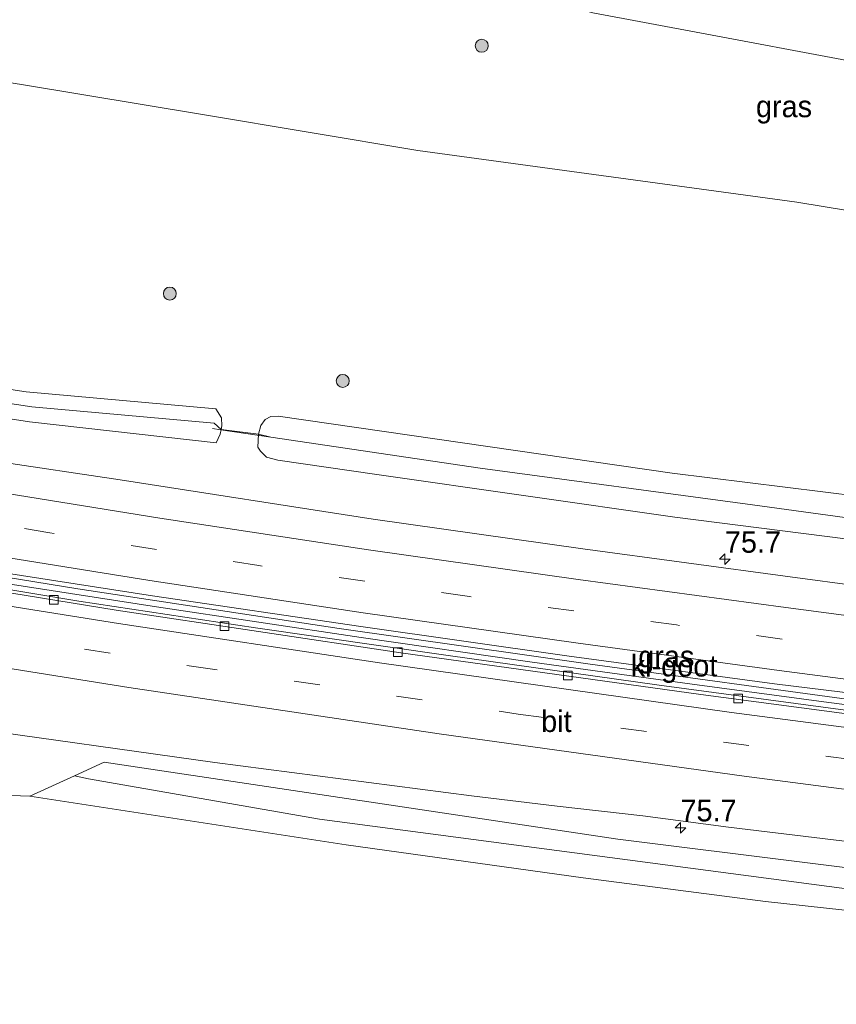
# Model space of a CAD drawing. Header units: millimetres. Extents: x 180000 to 190000, y 466229 to 468626.
# Tile 169 of 202: x 187188 to 187283, y 466682 to 466796. Entities that reach past the tile are written whole.
import ezdxf
from ezdxf.enums import TextEntityAlignment as Align

# ---------------------------------------------------------------- set-up
doc = ezdxf.new("R2010")
doc.units = ezdxf.units.MM
doc.linetypes.add('39strp', pattern=[12, 3, -9])
for name, color, linetype, lineweight in [('as-bs-kilometr', 13, 'Continuous', 18), ('bp-b5-bomenstruiken', 93, 'Continuous', 18), ('bp-b5-grasland', 93, 'Continuous', 18), ('bp-bs-boom', 93, 'Continuous', 18), ('gr-bs-geleiderail', 213, 'geleiderail', 18), ('gw-bs-insteekwatergang', 93, 'Continuous', 18), ('gw-bs-kruinlijn', 93, 'Continuous', 18), ('gw-bs-teenlijn', 93, 'Continuous', 18), ('mk-bs-39streep 0.15', 8, '39strp', 18), ('mk-bs-streep 0.15', 8, 'Continuous', 18), ('og-bs-hulpgeometrie', 53, 'Continuous', 18), ('vh-b5-verh_soort', 8, 'Continuous', 18), ('wh-bs-duiker', 8, 'duiker', 18), ('wh-bs-greppel', 133, 'greppel', 18), ('wh-bs-kolk', 8, 'Continuous', 18)]:
    doc.layers.add(name, color=color, linetype=linetype, lineweight=lineweight)
doc.styles.add('rtw_iso', font='iso-rtw.shx')
doc.linetypes.add('duiker', pattern='A,0,-2,[15,RTW.shx,S=1,R=0,X=0,Y=0],-2', length=4)
doc.linetypes.add('geleiderail', pattern='A,2,-1,[175,RTW.shx,S=0.5,R=0,X=0,Y=0],-1', length=4)
doc.linetypes.add('greppel', pattern='A,25.5,-0.01,[14,RTW.shx,S=1,R=0,X=0,Y=0],1,[14,RTW.shx,S=1,R=0,X=0,Y=0],1,[14,RTW.shx,S=1,R=0,X=0,Y=0],1,[14,RTW.shx,S=1,R=0,X=0,Y=0],1,[14,RTW.shx,S=1,R=0,X=0,Y=0],0.5,-0.01', length=30.02)

# ---------------------------------------------------------------- blocks, each defined once
blk = doc.blocks.new('kolk')
blk.add_lwpolyline([(-0.5, -0.5), (0.5, -0.5), (0.5, 0.5), (-0.5, 0.5)], close=True)
blk = doc.blocks.new('dtbattr-r')
at = {"style": 'rtw_iso'}
blk.add_attdef('TAG', text='', height=2.5, dxfattribs=at).set_placement((0, 0), align=Align.MIDDLE_CENTER)
blk = doc.blocks.new('boom')
blk.add_hatch(color=256).paths.add_polyline_path([(-0.75, 0, 1), (0.75, 0, 1)])
blk.add_circle((0, 0), 0.75)
blk = doc.blocks.new('hecto')
for p, q in [((0, 0.625), (-0.625, 0)), ((0, -0.625), (0, 0.625)), ((-0.625, 0), (0.625, 0)), ((0.625, 0), (0, -0.625))]:
    blk.add_line(p, q)
blk = doc.blocks.new('dtbattr')
at = {"style": 'rtw_iso'}
blk.add_attdef('TAG', (0.59, 0.87), '', height=2.5, dxfattribs=at)

msp = doc.modelspace()

# ---------------------------------------------------------------- linework, layer by layer
at = {"layer": 'bp-b5-bomenstruiken'}
msp.add_polyline3d([(187395.27, 466639.11, 73.57), (187206.66, 466661.53, 74.48), (187169.65, 466667.66, 75.12), (187140.48, 466672.8, 74.89), (187137.16, 466673.8, 74.84), (187143.3, 466711.87, 60.35), (187153.58, 466709.98, 60.3), (187169.57, 466707.02, 60.49), (187189.13, 466706.32, 60.26), (187204.2, 466704, 60.45), (187225.79, 466700.69, 60.41), (187253.25, 466696.86, 60.42), (187274.37, 466694.13, 60.48), (187322.11, 466688.92, 60.1)], dxfattribs=at)
at = {"layer": 'bp-b5-grasland'}
for points in [[(187311.82, 466769.64, 61.71), (187278, 466775.19, 61.68), (187234.1, 466781.18, 61.45), (187209.15, 466785.36, 61.32), (187188.41, 466788.8, 61.17), (187179.5, 466790.23, 61.18), (187179.69, 466791.24, 61.21), (187177.73, 466791.62, 61.2), (187177.52, 466790.54, 61.19), (187169.57, 466791.82, 61.2), (187156.18, 466791.71, 61.11), (187162.22, 466829.12, 68.75), (187189.8, 466813.84, 66.92), (187208.06, 466809.16, 66.27), (187222.4, 466805.07, 65.64), (187238.97, 466801.37, 65.25), (187254.36, 466797.15, 64.82), (187266.96, 466794.8, 65.25), (187283.83, 466791.6, 65.6)], [(187283.83, 466791.6, 65.6), (187266.96, 466794.8, 65.25), (187254.36, 466797.15, 64.82), (187238.97, 466801.37, 65.25), (187222.4, 466805.07, 65.64), (187208.06, 466809.16, 66.27), (187189.8, 466813.84, 66.92), (187162.22, 466829.12, 68.75), (187172.89, 466828.45, 68.51), (187186.25, 466826.7, 68.07), (187203.54, 466823.41, 67.41), (187217.62, 466821.17, 66.91), (187237.03, 466818.55, 66.5), (187259.64, 466815.26, 66.22), (187278.27, 466812.88, 66.49), (187295.44, 466810.32, 66.63)], [(187179.5, 466790.23, 61.18), (187188.41, 466788.8, 61.17), (187209.15, 466785.36, 61.32), (187234.1, 466781.18, 61.45), (187278, 466775.19, 61.68), (187311.82, 466769.64, 61.71)], [(187329.04, 466735.68, 59.81), (187263.58, 466743.77, 59.66), (187217.9, 466750.4, 59.75), (187217.05, 466750.36, 59.76), (187216.39, 466750.01, 59.77), (187215.91, 466749.3, 59.79), (187215.62, 466748.31, 59.82), (187211.3, 466748.83, 59.24), (187211.39, 466749.27, 59.84), (187211.35, 466750.18, 59.84), (187210.7, 466751.23, 59.68), (187188.7, 466753.21, 59.51), (187161.03, 466757.44, 59.6)], [(187301.47, 466728.5, 60), (187277.23, 466731.77, 59.97), (187253.21, 466735, 59.97), (187228.93, 466738.44, 59.94), (187199.59, 466743.02, 59.91), (187185.08, 466745.16, 59.89), (187161.25, 466749.1, 59.89), (187149.63, 466751.1, 59.9), (187150.37, 466755.67, 60.41), (187150.45, 466756.14, 59.59), (187160.66, 466754.14, 59.56), (187189.09, 466749.72, 59.61), (187210.74, 466747.3, 59.59), (187211.19, 466748.31, 59.84), (187211.3, 466748.83, 59.24), (187215.62, 466748.31, 59.82), (187215.57, 466746.78, 59.86), (187215.85, 466746.33, 59.86), (187216.58, 466745.64, 59.85), (187217.86, 466745.3, 59.85), (187229.34, 466743.62, 59.85), (187263.86, 466738.68, 59.81), (187311.05, 466732.68, 59.87)], [(187322.58, 466693.19, 60.1), (187257.29, 466701.36, 60.23), (187197.76, 466710.26, 60.21), (187194.3, 466708.68, 60.23), (187189.13, 466706.32, 60.26), (187169.57, 466707.02, 60.49), (187153.58, 466709.98, 60.3), (187153.64, 466711.2, 60.3), (187153.74, 466713, 60.31), (187143.71, 466714.4, 60.46), (187144.04, 466716.44, 59.59), (187144.63, 466720.08, 60.43), (187151.2, 466718.96, 60.42), (187170.98, 466716, 60.41), (187180.85, 466714.39, 60.42), (187210.56, 466710.24, 60.39), (187240.31, 466706.37, 60.35), (187250.24, 466705.16, 60.34), (187260.18, 466704.06, 60.36), (187270.09, 466702.75, 60.36), (187289.95, 466700.35, 60.33)]]:
    msp.add_polyline3d(points, dxfattribs=at)
for points in [[(187211.39, 466749.27, 59.84), (187211.3, 466748.83, 59.24), (187210.51, 466749.56, 59.04), (187189.36, 466751.46, 59.23), (187160.68, 466755.82, 59.4), (187150.7, 466757.73, 59.45), (187150.96, 466759.36, 59.62), (187161.03, 466757.44, 59.6), (187188.7, 466753.21, 59.51), (187210.7, 466751.23, 59.68), (187211.35, 466750.18, 59.84)], [(187211.19, 466748.31, 59.84), (187210.74, 466747.3, 59.59), (187189.09, 466749.72, 59.61), (187160.66, 466754.14, 59.56), (187150.45, 466756.14, 59.59), (187150.7, 466757.73, 59.45), (187160.68, 466755.82, 59.4), (187189.36, 466751.46, 59.23), (187210.51, 466749.56, 59.04), (187211.3, 466748.83, 59.24)], [(187518.67, 466714.14, 59.65), (187518.41, 466711.31, 59.03), (187449.42, 466718.72, 59.14), (187380.59, 466726.75, 59.19), (187339.67, 466731.41, 59.21), (187304.14, 466735.82, 59.17), (187272.87, 466740.12, 59.14), (187241.33, 466744.35, 59.14), (187217.07, 466747.94, 59.11), (187215.62, 466748.31, 59.82), (187215.91, 466749.3, 59.79), (187216.39, 466750.01, 59.77), (187217.05, 466750.36, 59.76), (187217.9, 466750.4, 59.75), (187263.58, 466743.77, 59.66), (187329.04, 466735.68, 59.81), (187379.57, 466729.5, 59.88), (187428.53, 466723.96, 59.73), (187503.23, 466715.79, 59.65)], [(187518.41, 466711.31, 59.03), (187518.22, 466709.37, 59.63), (187485.3, 466712.77, 59.68), (187449.49, 466716.85, 59.64), (187433.54, 466718.66, 59.7), (187378.21, 466724.7, 59.79), (187359.36, 466726.96, 59.8), (187311.05, 466732.68, 59.87), (187263.86, 466738.68, 59.81), (187229.34, 466743.62, 59.85), (187217.86, 466745.3, 59.85), (187216.58, 466745.64, 59.85), (187215.85, 466746.33, 59.86), (187215.57, 466746.78, 59.86), (187215.62, 466748.31, 59.82), (187217.07, 466747.94, 59.11), (187241.33, 466744.35, 59.14), (187272.87, 466740.12, 59.14), (187304.14, 466735.82, 59.17), (187339.67, 466731.41, 59.21), (187380.59, 466726.75, 59.19), (187449.42, 466718.72, 59.14)], [(187398.28, 466704.28, 60.15), (187397.45, 466702.44, 60.06), (187377.76, 466704.78, 60.03), (187352.3, 466707.84, 60.02), (187328.61, 466710.75, 60.01), (187308.43, 466713.24, 60.03), (187284.25, 466716.24, 60.05), (187262.06, 466719.19, 60.06), (187237.6, 466722.62, 60.02), (187215.28, 466725.86, 60.03), (187194.83, 466728.95, 60.04), (187175.55, 466732.14, 60.03), (187147.34, 466736.91, 60.06), (187147.62, 466738.61, 60.16), (187179.17, 466733.29, 60.14), (187203.34, 466729.56, 60.15), (187227.48, 466726, 60.14), (187251.65, 466722.56, 60.12), (187275.44, 466719.36, 60.14), (187300.35, 466716.29, 60.17), (187324.18, 466713.12, 60.13), (187347.65, 466710.23, 60.13), (187373.19, 466707.24, 60.11), (187396.94, 466704.57, 60.13)], [(187514.66, 466671.67, 59.59), (187514.42, 466669.14, 58.85), (187508.79, 466669.73, 58.86), (187440.79, 466677.22, 58.96), (187377.31, 466684.36, 59.32), (187328.28, 466690.38, 59.5), (187289.05, 466694.91, 59.63), (187258.39, 466698.96, 59.75), (187222.72, 466703.68, 59.68), (187195.94, 466708.35, 59.66), (187194.3, 466708.68, 60.23), (187197.76, 466710.26, 60.21), (187257.29, 466701.36, 60.23), (187322.58, 466693.19, 60.1), (187376.76, 466686.71, 59.9), (187407.75, 466683.32, 59.78), (187472.24, 466676.19, 59.56)], [(187514.42, 466669.14, 58.85), (187514.08, 466665.57, 59.38), (187471.47, 466671.48, 59.56), (187407.59, 466678.3, 59.78), (187376.2, 466682.18, 59.9), (187322.11, 466688.92, 60.1), (187274.37, 466694.13, 60.48), (187253.25, 466696.86, 60.42), (187225.79, 466700.69, 60.41), (187204.2, 466704, 60.45), (187189.13, 466706.32, 60.26), (187194.3, 466708.68, 60.23), (187195.94, 466708.35, 59.66), (187222.72, 466703.68, 59.68), (187258.39, 466698.96, 59.75), (187289.05, 466694.91, 59.63), (187328.28, 466690.38, 59.5), (187377.31, 466684.36, 59.32), (187440.79, 466677.22, 58.96), (187508.79, 466669.73, 58.86)]]:
    msp.add_polyline3d(points, close=True, dxfattribs=at)
at = {"layer": 'gr-bs-geleiderail'}
for points in [[(187516.4, 466690.06, 60.86), (187508.27, 466690.91, 60.87), (187484.51, 466693.51, 60.9), (187462, 466696.02, 60.92), (187440.79, 466698.29, 60.88), (187420.98, 466700.5, 60.89), (187401.05, 466702.73, 60.96), (187369.04, 466706.35, 60.68), (187353.15, 466708.26, 60.7), (187335.94, 466710.32, 60.67), (187318.74, 466712.4, 60.68), (187302.88, 466714.48, 60.75), (187281.72, 466717.18, 60.75), (187265.9, 466719.33, 60.75), (187247.35, 466721.86, 60.77), (187227.53, 466724.73, 60.74), (187203.83, 466728.29, 60.92), (187186.62, 466730.94, 60.68), (187164.33, 466734.63, 60.71), (187147.45, 466737.58, 60.84)], [(187147.54, 466738.17, 60.84), (187168.33, 466734.64, 60.66), (187194.71, 466730.37, 60.97), (187225, 466725.78, 60.74), (187254.06, 466721.63, 60.77), (187285.79, 466717.3, 60.72), (187316.25, 466713.42, 60.76), (187345.28, 466709.85, 60.67), (187369.15, 466707.03, 60.74), (187395.84, 466704.01, 60.78), (187413.07, 466702.07, 60.9), (187438.22, 466699.28, 60.89), (187462.04, 466696.66, 60.93), (187489.9, 466693.64, 60.89), (187516.46, 466690.69, 60.88)]]:
    msp.add_polyline3d(points, dxfattribs=at)
at = {"layer": 'gw-bs-insteekwatergang'}
for points in [[(187210.7, 466751.23, 59.68), (187188.7, 466753.21, 59.51), (187161.03, 466757.44, 59.6), (187150.96, 466759.36, 59.62)], [(187150.45, 466756.14, 59.59), (187160.66, 466754.14, 59.56), (187189.09, 466749.72, 59.61), (187210.74, 466747.3, 59.59)], [(187210.7, 466751.23, 59.68), (187211.35, 466750.18, 59.84), (187211.39, 466749.27, 59.84), (187211.3, 466748.83, 59.24), (187211.19, 466748.31, 59.84), (187210.74, 466747.3, 59.59)], [(187378.21, 466724.7, 59.79), (187359.36, 466726.96, 59.8), (187311.05, 466732.68, 59.87), (187263.86, 466738.68, 59.81), (187229.34, 466743.62, 59.85), (187217.86, 466745.3, 59.85), (187216.58, 466745.64, 59.85), (187215.85, 466746.33, 59.86), (187215.57, 466746.78, 59.86), (187215.62, 466748.31, 59.82), (187215.91, 466749.3, 59.79), (187216.39, 466750.01, 59.77), (187217.05, 466750.36, 59.76), (187217.9, 466750.4, 59.75), (187263.58, 466743.77, 59.66), (187329.04, 466735.68, 59.81), (187379.57, 466729.5, 59.88)], [(187189.13, 466706.32, 60.26), (187194.3, 466708.68, 60.23), (187197.76, 466710.26, 60.21), (187257.29, 466701.36, 60.23), (187322.58, 466693.19, 60.1), (187376.76, 466686.71, 59.9)], [(187225.79, 466700.69, 60.41), (187204.2, 466704, 60.45), (187189.13, 466706.32, 60.26)], [(187514.08, 466665.57, 59.38), (187471.47, 466671.48, 59.56), (187407.59, 466678.3, 59.78), (187376.2, 466682.18, 59.9), (187322.11, 466688.92, 60.1), (187274.37, 466694.13, 60.48), (187253.25, 466696.86, 60.42), (187225.79, 466700.69, 60.41)]]:
    msp.add_polyline3d(points, dxfattribs=at)
at = {"layer": 'gw-bs-kruinlijn'}
msp.add_polyline3d([(187162.22, 466829.12, 68.75), (187189.8, 466813.84, 66.92), (187208.06, 466809.16, 66.27), (187222.4, 466805.07, 65.64), (187238.97, 466801.37, 65.25), (187254.36, 466797.15, 64.82), (187266.96, 466794.8, 65.25), (187283.83, 466791.6, 65.6), (187304.67, 466788.03, 65.78), (187334.3, 466783.82, 66.43), (187358.27, 466779.79, 66.71), (187388.34, 466774.99, 66.47)], dxfattribs=at)
at = {"layer": 'gw-bs-teenlijn'}
for points in [[(187384.56, 466754.07, 61.23), (187346.67, 466761.74, 61.56), (187311.82, 466769.64, 61.71), (187278, 466775.19, 61.68), (187234.1, 466781.18, 61.45), (187209.15, 466785.36, 61.32), (187188.41, 466788.8, 61.17), (187179.5, 466790.23, 61.18)], [(187189.13, 466706.32, 60.26), (187169.57, 466707.02, 60.49), (187153.58, 466709.98, 60.3)]]:
    msp.add_polyline3d(points, dxfattribs=at)
at = {"layer": 'mk-bs-39streep 0.15'}
for points in [[(187517.04, 466696.84, 59.99), (187506.65, 466697.95, 60.01), (187482.4, 466700.6, 60.05), (187458.16, 466703.19, 60.07), (187433.86, 466705.85, 60.05), (187409.59, 466708.52, 60.07), (187385.32, 466711.21, 60.08), (187361.05, 466713.96, 60.07), (187336.8, 466716.83, 60.1), (187312.49, 466719.81, 60.1), (187288.21, 466722.97, 60.08), (187264.06, 466726.18, 60.07), (187239.82, 466729.5, 60.07), (187215.68, 466733.07, 60.09), (187191.46, 466736.87, 60.09), (187167.43, 466740.85, 60.09), (187148.49, 466744.01, 60.08)], [(187146.48, 466731.43, 60.17), (187171.77, 466727.13, 60.16), (187207.89, 466721.41, 60.15), (187245.72, 466715.85, 60.14), (187285.31, 466710.45, 60.16), (187331.97, 466704.52, 60.13), (187378.94, 466698.91, 60.09), (187427.51, 466693.42, 60.03), (187476.1, 466688.13, 60.01), (187515.81, 466683.83, 60.01)]]:
    msp.add_polyline3d(points, dxfattribs=at)
at = {"layer": 'mk-bs-streep 0.15'}
for points in [[(187517.38, 466700.46, 59.92), (187495.11, 466702.85, 59.98), (187470.88, 466705.49, 59.95), (187446.49, 466708.14, 59.97), (187422.34, 466710.77, 59.98), (187398.11, 466713.43, 60), (187373.69, 466716.17, 59.99), (187349.37, 466719.03, 60.01), (187325.12, 466721.91, 60.02), (187301, 466724.99, 60.04), (187276.74, 466728.2, 60.03), (187252.66, 466731.45, 60.01), (187228.38, 466734.89, 60.02), (187204.22, 466738.55, 60.03), (187180.02, 466742.45, 59.99), (187149.08, 466747.66, 59.98)], [(187516.7, 466693.25, 60.02), (187494.33, 466695.61, 60.1), (187470.18, 466698.23, 60.1), (187445.9, 466700.84, 60.1), (187421.64, 466703.55, 60.12), (187397.38, 466706.18, 60.11), (187373.01, 466708.91, 60.11), (187348.78, 466711.75, 60.15), (187324.82, 466714.64, 60.15), (187300.25, 466717.75, 60.16), (187275.95, 466720.9, 60.17), (187252.41, 466724.1, 60.16), (187227.75, 466727.6, 60.13), (187203.06, 466731.35, 60.12), (187178.97, 466735.18, 60.12), (187147.91, 466740.46, 60.06)], [(187147.06, 466734.98, 60.11), (187170.08, 466731.04, 60.1), (187199.42, 466726.35, 60.09), (187229.64, 466721.79, 60.08), (187270.43, 466716.05, 60.11), (187308.92, 466710.99, 60.1), (187349.65, 466705.93, 60.09), (187398.31, 466700.28, 60.11), (187446.85, 466694.88, 60.08), (187495.55, 466689.58, 60.1), (187516.14, 466687.38, 60.08)], [(187145.91, 466727.92, 60.26), (187167.25, 466724.25, 60.25), (187200.59, 466718.92, 60.24), (187236.57, 466713.57, 60.23), (187271.91, 466708.65, 60.25), (187312.85, 466703.31, 60.21), (187359.45, 466697.61, 60.11), (187408, 466692, 60.02), (187456.69, 466686.63, 59.95), (187505.24, 466681.35, 59.97), (187515.47, 466680.23, 59.95)]]:
    msp.add_polyline3d(points, dxfattribs=at)
at = {"layer": 'og-bs-hulpgeometrie'}
for points in [[(187210.51, 466749.56, 59.04), (187211.3, 466748.83, 59.24), (187215.62, 466748.31, 59.82)], [(187217.07, 466747.94, 59.11), (187215.62, 466748.31, 59.82)], [(187195.94, 466708.35, 59.66), (187194.3, 466708.68, 60.23)]]:
    msp.add_polyline3d(points, dxfattribs=at)
at = {"layer": 'vh-b5-verh_soort'}
for points in [[(187300.35, 466716.29, 60.17), (187275.44, 466719.36, 60.14), (187251.65, 466722.56, 60.12), (187227.48, 466726, 60.14), (187203.34, 466729.56, 60.15), (187179.17, 466733.29, 60.14), (187147.62, 466738.61, 60.16), (187147.91, 466740.46, 60.06), (187148.49, 466744.01, 60.08), (187149.08, 466747.66, 59.98), (187149.63, 466751.1, 59.9), (187161.25, 466749.1, 59.89), (187185.08, 466745.16, 59.89), (187199.59, 466743.02, 59.91), (187228.93, 466738.44, 59.94), (187253.21, 466735, 59.97), (187277.23, 466731.77, 59.97), (187301.47, 466728.5, 60)], [(187289.95, 466700.35, 60.33), (187270.09, 466702.75, 60.36), (187260.18, 466704.06, 60.36), (187250.24, 466705.16, 60.34), (187240.31, 466706.37, 60.35), (187210.56, 466710.24, 60.39), (187180.85, 466714.39, 60.42), (187170.98, 466716, 60.41), (187151.2, 466718.96, 60.42), (187144.63, 466720.08, 60.43), (187147.3, 466736.46, 60.05), (187168.06, 466732.95, 60.07), (187199.14, 466727.88, 60.05), (187232.14, 466722.95, 60.05), (187266.88, 466718.12, 60.08), (187295.47, 466714.32, 60.06)]]:
    msp.add_polyline3d(points, dxfattribs=at)
msp.add_polyline3d([(187397.45, 466702.44, 60.06), (187397.26, 466701.98, 60.07), (187359.39, 466706.5, 60.06), (187324.79, 466710.75, 60.07), (187295.47, 466714.32, 60.06), (187266.88, 466718.12, 60.08), (187232.14, 466722.95, 60.05), (187199.14, 466727.88, 60.05), (187168.06, 466732.95, 60.07), (187147.3, 466736.46, 60.05), (187147.34, 466736.91, 60.06), (187175.55, 466732.14, 60.03), (187194.83, 466728.95, 60.04), (187215.28, 466725.86, 60.03), (187237.6, 466722.62, 60.02), (187262.06, 466719.19, 60.06), (187284.25, 466716.24, 60.05), (187308.43, 466713.24, 60.03), (187328.61, 466710.75, 60.01), (187352.3, 466707.84, 60.02), (187377.76, 466704.78, 60.03)], close=True, dxfattribs=at)
at = {"layer": 'wh-bs-duiker'}
msp.add_polyline3d([(187217.07, 466747.94, 59.11), (187211.27, 466748.81, 59.11), (187210.32, 466748.95, 59.11)], dxfattribs=at)
at = {"layer": 'wh-bs-greppel'}
for points in [[(187210.51, 466749.56, 59.04), (187189.36, 466751.46, 59.23), (187160.68, 466755.82, 59.4), (187150.7, 466757.73, 59.45)], [(187380.59, 466726.75, 59.19), (187339.67, 466731.41, 59.21), (187304.14, 466735.82, 59.17), (187272.87, 466740.12, 59.14), (187241.33, 466744.35, 59.14), (187217.07, 466747.94, 59.11)], [(187377.31, 466684.36, 59.32), (187328.28, 466690.38, 59.5), (187289.05, 466694.91, 59.63), (187258.39, 466698.96, 59.75), (187222.72, 466703.68, 59.68), (187195.94, 466708.35, 59.66)]]:
    msp.add_polyline3d(points, dxfattribs=at)

# ---------------------------------------------------------------- block references
at = {"layer": 'as-bs-kilometr'}
ref = msp.add_blockref('dtbattr', (187269.68, 466733.8, 59.83), dxfattribs=at)
ref.add_attrib('TAG', '75.7', dxfattribs={"layer": '0', "height": 2.5, "style": 'rtw_iso'}).set_placement((187269.68, 466733.8, 59.83), align=Align.BOTTOM_LEFT)
for p in [(187269.68, 466733.8, 59.83), (187264.53, 466702.66, 60.5)]:
    msp.add_blockref('hecto', p, dxfattribs=at)
ref = msp.add_blockref('dtbattr', (187264.53, 466702.66, 60.5), dxfattribs=at)
ref.add_attrib('TAG', '75.7', dxfattribs={"layer": '0', "height": 2.5, "style": 'rtw_iso'}).set_placement((187264.53, 466702.66, 60.5), align=Align.BOTTOM_LEFT)
at = {"layer": 'bp-b5-grasland'}
ref = msp.add_blockref('dtbattr-r', (187273.28, 466784.29, 66.94), dxfattribs=at)
ref.add_attrib('TAG', 'gras', dxfattribs={"layer": '0', "height": 2.5, "style": 'rtw_iso'}).set_placement((187273.28, 466784.29, 66.94), align=Align.BOTTOM_LEFT)
ref = msp.add_blockref('dtbattr-r', (187259.64, 466720.53, 60.09), dxfattribs=at)
ref.add_attrib('TAG', 'gras', dxfattribs={"layer": '0', "height": 2.5, "style": 'rtw_iso'}).set_placement((187259.64, 466720.53, 60.09), align=Align.BOTTOM_LEFT)
at = {"layer": 'bp-bs-boom'}
for p in [(187241.51, 466793.32, 63.51), (187205.36, 466764.59, 60.04), (187225.4, 466754.47, 60.02)]:
    msp.add_blockref('boom', p, dxfattribs=at)
at = {"layer": 'vh-b5-verh_soort'}
ref = msp.add_blockref('dtbattr-r', (187258.77, 466719.45, 60.05), dxfattribs=at)
ref.add_attrib('TAG', 'kl-goot', dxfattribs={"layer": '0', "height": 2.5, "style": 'rtw_iso'}).set_placement((187258.77, 466719.45, 60.05), align=Align.BOTTOM_LEFT)
ref = msp.add_blockref('dtbattr-r', (187248.39, 466713.02, 60.07), dxfattribs=at)
ref.add_attrib('TAG', 'bit', dxfattribs={"layer": '0', "height": 2.5, "style": 'rtw_iso'}).set_placement((187248.39, 466713.02, 60.07), align=Align.BOTTOM_LEFT)
at = {"layer": 'wh-bs-kolk'}
for p in [(187191.92, 466729.09, 59.9), (187211.68, 466726.05, 59.9), (187231.77, 466723.04, 59.85), (187251.48, 466720.33, 59.84), (187271.22, 466717.65, 59.92)]:
    msp.add_blockref('kolk', p, dxfattribs=at)

doc.saveas('drawing.dxf')
